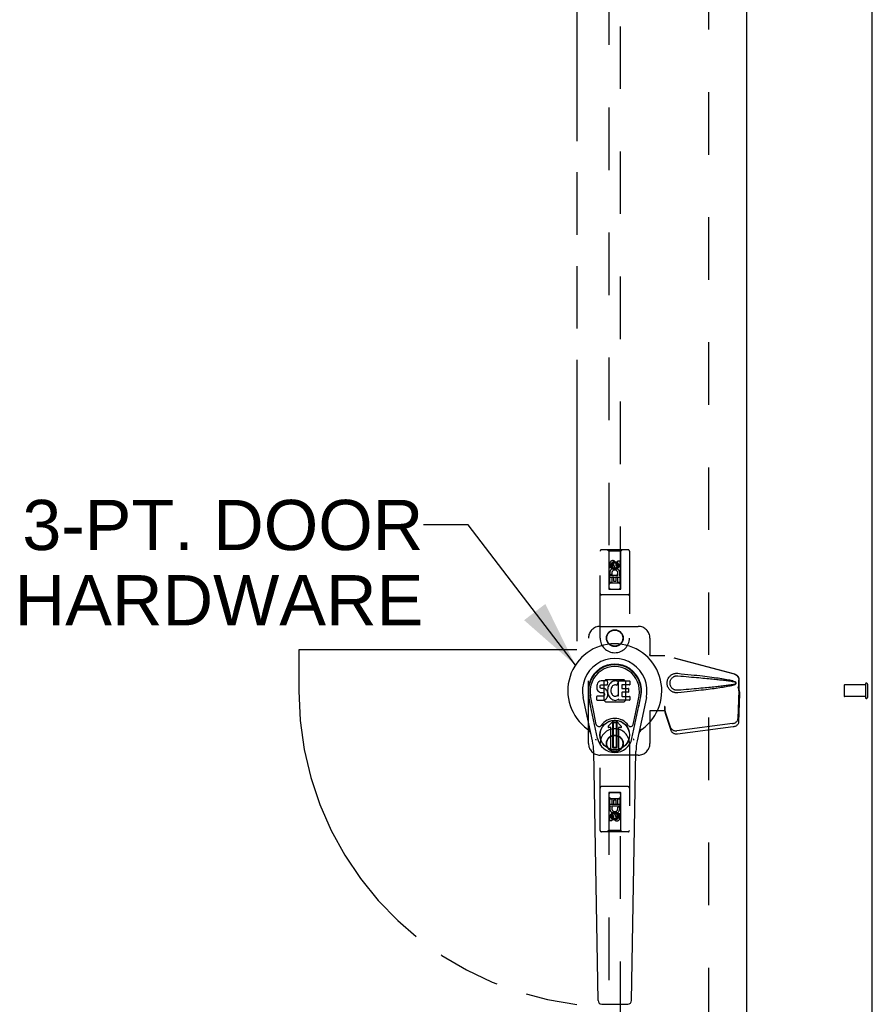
# Model space of a CAD drawing. Header units: inches. Extents: x 0 to 243, y 0 to 157.
# Tile 50 of 76: x 142 to 160, y 48 to 69. Entities that reach past the tile are written whole.
import ezdxf

# ---------------------------------------------------------------- set-up
doc = ezdxf.new("R2010")
doc.units = ezdxf.units.IN
doc.header["$LTSCALE"] = 13.357143
doc.header["$MEASUREMENT"] = 0
doc.linetypes.add('HIDDEN', pattern=[0.2, 0.1, -0.1])
doc.linetypes.add('PHANTOM', pattern=[0.8, 0.45, -0.05, 0.1, -0.05, 0.1, -0.05])
doc.layers.get('0').update_dxf_attribs({"linetype": 'CONTINUOUS'})
for name, color, linetype in [('02___PRT_ALL_AXES', 7, 'CONTINUOUS'), ('AVAILABLE_DOOR_SPACES', 7, 'CONTINUOUS'), ('DEFAULT_2', 8, 'HIDDEN'), ('DIMENSIONS', 7, 'CONTINUOUS')]:
    doc.layers.add(name, color=color, linetype=linetype)
doc.styles.get("Standard").update_dxf_attribs({"font": 'arial.ttf'})
doc.dimstyles.get("Standard").update_dxf_attribs({"dimtxt": 1.214286, "dimasz": 1.428571, "dimexe": 0.09, "dimexo": 0.07, "dimgap": 0.09, "dimtad": 0, "dimtih": 1, "dimtoh": 1, "dimdec": 3, "dimzin": 4, "dimdsep": 46, "dimtxsty": 'Standard', "dimblk": '_FILLED', "dimblk1": '_FILLED', "dimblk2": '_FILLED', "dimcen": 0.09, "dimadec": 3, "dimazin": 1, "dimtp": 0.001, "dimtm": 0.001, "dimtfac": 1, "dimtdec": 3, "dimtofl": 0, "dimtmove": 0, "dimatfit": 3, "dimldrblk": '_FILLED', "dimfxl": 1, "dimtolj": 1, "dimtzin": 4, "dimarcsym": 0})

# ---------------------------------------------------------------- blocks, each defined once
blk = doc.blocks.new('_FILLED')
at = {"color": 0, "linetype": 'ByBlock'}
blk.add_solid([(0, 0), (-1, 0.2), (-1, -0.2)], dxfattribs=at)

msp = doc.modelspace()

# ---------------------------------------------------------------- linework, layer by layer
at = {"color": 7, "linetype": 'Continuous'}
for p, q in [((160.2144, 8.2274), (160.2144, 98.0194)), ((154.3763, 55.3177), (154.3667, 55.3112)), ((154.3979, 55.3275), (154.3763, 55.3177)), ((154.4213, 55.3348), (154.3979, 55.3275)), ((154.5608, 55.3348), (154.4213, 55.3348)), ((154.5625, 55.292), (154.5608, 55.3348)), ((154.6567, 55.3174), (154.6385, 55.3045)), ((154.6771, 55.3263), (154.6567, 55.3174)), ((154.6989, 55.3312), (154.6771, 55.3263)), ((154.7211, 55.3333), (154.6989, 55.3312)), ((154.7436, 55.3329), (154.7211, 55.3333)), ((154.7547, 55.3312), (154.7436, 55.3329)), ((154.7652, 55.3279), (154.7547, 55.3312)), ((154.7839, 55.3158), (154.7652, 55.3279)), ((154.7941, 55.3328), (155.0309, 55.3328)), ((154.7941, 55.0076), (154.7941, 55.3328)), ((155.0354, 55.3283), (155.0354, 55.2539)), ((154.33, 55.2377), (154.3283, 55.214)), ((154.3283, 55.214), (154.329, 55.1901)), ((154.329, 55.1901), (154.333, 55.1666)), ((154.3352, 55.261), (154.33, 55.2377)), ((154.333, 55.1666), (154.3413, 55.1444)), ((154.3444, 55.2836), (154.3352, 55.261)), ((154.3413, 55.1444), (154.3541, 55.1242)), ((154.3581, 55.3032), (154.3444, 55.2836)), ((154.3541, 55.1242), (154.3705, 55.1069)), ((154.3667, 55.3112), (154.3581, 55.3032)), ((154.3705, 55.1069), (154.3903, 55.0937)), ((154.3993, 55.2023), (154.4, 55.2173)), ((154.4, 55.1947), (154.3993, 55.2023)), ((154.4, 55.2173), (154.402, 55.2324)), ((154.4023, 55.1876), (154.4, 55.1947)), ((154.402, 55.2324), (154.4052, 55.239)), ((154.4068, 55.1816), (154.4023, 55.1876)), ((154.4052, 55.239), (154.4109, 55.2439)), ((154.413, 55.1772), (154.4068, 55.1816)), ((154.4109, 55.2439), (154.4252, 55.2483)), ((154.4274, 55.1731), (154.413, 55.1772)), ((154.4252, 55.2483), (154.4401, 55.2495)), ((154.4514, 55.1739), (154.4274, 55.1731)), ((154.4401, 55.2495), (154.553, 55.2495)), ((154.4753, 55.1727), (154.4514, 55.1739)), ((154.4988, 55.1676), (154.4753, 55.1727)), ((154.5098, 55.1628), (154.4988, 55.1676)), ((154.5196, 55.1559), (154.5098, 55.1628)), ((154.5368, 55.1391), (154.5196, 55.1559)), ((154.5499, 55.119), (154.5368, 55.1391)), ((154.5594, 55.0969), (154.5499, 55.119)), ((154.553, 55.2495), (154.5586, 55.25)), ((154.5586, 55.25), (154.5604, 55.2554)), ((154.5604, 55.2554), (154.5616, 55.2682)), ((154.565, 55.1708), (154.5604, 55.1264)), ((154.5604, 55.1264), (154.5613, 55.1042)), ((154.5613, 55.1042), (154.5645, 55.0821)), ((154.5616, 55.2682), (154.5625, 55.292)), ((154.5691, 55.1927), (154.565, 55.1708)), ((154.5752, 55.2141), (154.5691, 55.1927)), ((154.5837, 55.2348), (154.5752, 55.2141)), ((154.5946, 55.2543), (154.5837, 55.2348)), ((154.6075, 55.2725), (154.5946, 55.2543)), ((154.6222, 55.2892), (154.6075, 55.2725)), ((154.6385, 55.3045), (154.6222, 55.2892)), ((154.6305, 55.1421), (154.6298, 55.1152)), ((154.6298, 55.1152), (154.6311, 55.102)), ((154.6338, 55.1689), (154.6305, 55.1421)), ((154.6376, 55.1815), (154.6338, 55.1689)), ((154.6434, 55.1933), (154.6376, 55.1815)), ((154.6575, 55.2165), (154.6434, 55.1933)), ((154.6658, 55.2269), (154.6575, 55.2165)), ((154.6765, 55.2344), (154.6658, 55.2269)), ((154.7015, 55.2449), (154.6765, 55.2344)), ((154.7143, 55.2482), (154.7015, 55.2449)), ((154.7276, 55.248), (154.7143, 55.2482)), ((154.7407, 55.2449), (154.7276, 55.248)), ((154.7532, 55.24), (154.7407, 55.2449)), ((154.7853, 55.3107), (154.7592, 55.2425)), ((154.8642, 55.2449), (154.8642, 55.1775)), ((155.0309, 55.2494), (154.8687, 55.2494)), ((154.8687, 55.173), (155, 55.173)), ((155.0045, 55.1686), (155.0045, 55.0954)), ((154.2378, 54.0538), (154.0405, 54.9798)), ((154.3486, 54.1009), (154.156, 55.0044)), ((154.2043, 54.7781), (154.1599, 55.0052)), ((154.2718, 54.6313), (154.1972, 55.0125)), ((154.3308, 54.9282), (154.3308, 55.0031)), ((154.3945, 55.0081), (154.3352, 55.0075)), ((154.3356, 54.9234), (154.4796, 54.9234)), ((154.3903, 55.0937), (154.4015, 55.0896)), ((154.4554, 55.0084), (154.3945, 55.0081)), ((154.4015, 55.0896), (154.4131, 55.0876)), ((154.4131, 55.0876), (154.4606, 55.0871)), ((154.4705, 55.0096), (154.4554, 55.0084)), ((154.4606, 55.0871), (154.4682, 55.0864)), ((154.4682, 55.0864), (154.4752, 55.084)), ((154.4769, 55.013), (154.4705, 55.0096)), ((154.4752, 55.084), (154.4812, 55.0794)), ((154.4825, 55.0183), (154.4769, 55.013)), ((154.4796, 54.9234), (154.4916, 54.925)), ((154.4812, 55.0794), (154.4861, 55.0734)), ((154.4918, 55.0303), (154.4825, 55.0183)), ((154.4861, 55.0734), (154.4926, 55.0599)), ((154.4916, 54.925), (154.5027, 54.929)), ((154.4943, 55.0372), (154.4918, 55.0303)), ((154.4926, 55.0599), (154.4951, 55.0447)), ((154.4951, 55.0447), (154.4943, 55.0372)), ((154.5027, 54.929), (154.5226, 54.9428)), ((154.5226, 54.9428), (154.5395, 54.9597)), ((154.5395, 54.9597), (154.5463, 54.9696)), ((154.5463, 54.9696), (154.5516, 54.9804)), ((154.5516, 54.9804), (154.5602, 55.0028)), ((154.5656, 55.0738), (154.5594, 55.0969)), ((154.5602, 55.0028), (154.5665, 55.0259)), ((154.5645, 55.0821), (154.569, 55.0602)), ((154.5681, 55.0499), (154.5656, 55.0738)), ((154.5665, 55.0259), (154.5681, 55.0499)), ((154.569, 55.0602), (154.5761, 55.0392)), ((154.5761, 55.0392), (154.5974, 54.9999)), ((154.5974, 54.9999), (154.61, 54.9815)), ((154.61, 54.9815), (154.6246, 54.9648)), ((154.6246, 54.9648), (154.6412, 54.9498)), ((154.6311, 55.102), (154.6342, 55.0891)), ((154.6342, 55.0891), (154.6444, 55.0643)), ((154.6412, 54.9498), (154.6588, 54.9361)), ((154.6444, 55.0643), (154.6577, 55.0412)), ((154.6577, 55.0412), (154.6665, 55.0311)), ((154.6588, 54.9361), (154.6686, 54.931)), ((154.6665, 55.0311), (154.6766, 55.0223)), ((154.6686, 54.931), (154.6791, 54.9273)), ((154.6766, 55.0223), (154.6877, 55.0149)), ((154.6791, 54.9273), (154.7009, 54.9217)), ((154.6877, 55.0149), (154.7001, 55.0101)), ((154.7001, 55.0101), (154.7133, 55.0077)), ((154.7009, 54.9217), (154.7229, 54.9192)), ((154.7133, 55.0077), (154.7267, 55.0072)), ((154.7229, 54.9192), (154.745, 54.9223)), ((154.7267, 55.0072), (154.7398, 55.0092)), ((154.7398, 55.0092), (154.7526, 55.0132)), ((154.745, 54.9223), (154.7663, 54.929)), ((154.7526, 55.0132), (154.7648, 55.0187)), ((154.7648, 55.0187), (154.7758, 55.0262)), ((154.7663, 54.929), (154.7853, 54.9407)), ((154.7823, 55.0251), (154.7941, 55.0076)), ((154.7853, 54.9407), (154.7855, 54.9408)), ((154.796, 54.9408), (154.7855, 54.9408)), ((154.796, 54.9279), (154.796, 54.9408)), ((155.0316, 54.9234), (154.8005, 54.9234)), ((154.8655, 55.0865), (154.8655, 55.0089)), ((155, 55.091), (154.87, 55.091)), ((154.87, 55.0045), (155.0316, 55.0045)), ((155.036, 55), (155.036, 54.9279)), ((155.0802, 54.1009), (155.2727, 55.0044)), ((155.1569, 54.6313), (155.2315, 55.0125)), ((155.3882, 54.9798), (155.1909, 54.0538)), ((155.2245, 54.7781), (155.2688, 55.0052)), ((154.3197, 54.4062), (154.2718, 54.6313)), ((154.5761, 54.37), (154.6865, 54.4804)), ((154.6866, 54.4803), (154.5762, 54.3699)), ((154.8525, 54.3699), (154.7421, 54.4803)), ((154.7422, 54.4804), (154.8526, 54.37)), ((155.109, 54.4062), (155.1569, 54.6313)), ((154.6318, 54.3365), (154.5901, 54.3365)), ((154.6317, 54.3364), (154.5901, 54.3364)), ((154.6317, 54.3364), (154.6318, 54.3365)), ((154.6317, 53.877), (154.6317, 54.3364)), ((154.6318, 53.8771), (154.6318, 54.3365)), ((154.6711, 54.4425), (154.6849, 54.4565)), ((154.6848, 54.4287), (154.6711, 54.4425)), ((154.6711, 53.9152), (154.6711, 54.4425)), ((154.6987, 54.4427), (154.6848, 54.4287)), ((154.6848, 53.9289), (154.6848, 54.4287)), ((154.6849, 54.4565), (154.7437, 54.4565)), ((154.6849, 54.4565), (154.6987, 54.4427)), ((154.6987, 54.4427), (154.7299, 54.4427)), ((154.7299, 54.4427), (154.7437, 54.4565)), ((154.7439, 54.4288), (154.7299, 54.4427)), ((154.7437, 54.4565), (154.7577, 54.4426)), ((154.7577, 54.4426), (154.7439, 54.4288)), ((154.7439, 54.4288), (154.7439, 53.929)), ((154.7577, 54.4426), (154.7577, 53.9153)), ((154.8387, 54.3365), (154.7969, 54.3365)), ((154.797, 54.3364), (154.7969, 54.3365)), ((154.7969, 54.3365), (154.7969, 53.8771)), ((154.8387, 54.3364), (154.797, 54.3364)), ((154.797, 54.3364), (154.797, 53.877)), ((154.6711, 53.9152), (154.6848, 53.9289)), ((154.685, 53.9013), (154.6711, 53.9152)), ((154.6848, 53.9289), (154.6988, 53.9151)), ((154.6988, 53.9151), (154.685, 53.9013)), ((154.7438, 53.9013), (154.685, 53.9013)), ((154.7301, 53.9151), (154.6988, 53.9151)), ((154.7301, 53.9151), (154.7439, 53.929)), ((154.7438, 53.9013), (154.7301, 53.9151)), ((154.7577, 53.9153), (154.7438, 53.9013)), ((154.7439, 53.929), (154.7577, 53.9153)), ((154.3565, 48.5078), (154.2636, 53.8283)), ((155.0723, 48.5078), (155.1651, 53.8283)), ((154.4352, 48.4305), (154.9935, 48.4305))]:
    msp.add_line(p, q, dxfattribs=at)
at = {"color": 3, "linetype": 'Continuous'}
msp.add_line((157.5269, 95.2694), (157.5269, 14.9774), dxfattribs=at)
at = {"color": 7, "linetype": 'Continuous'}
for points in [[(154.3161, 54.0705), (154.3144, 54.076), (154.3128, 54.0815), (154.3113, 54.0871), (154.31, 54.0927)], [(155.1187, 54.0927), (155.1174, 54.0871), (155.116, 54.0815), (155.1144, 54.076), (155.1126, 54.0705)]]:
    msp.add_lwpolyline(points, dxfattribs=at)
for radius in [0.3169, 0.313]:
    msp.add_circle((154.7144, 54.1789), radius, dxfattribs=at)
for centre, radius, start, end in [((154.7144, 55.1234), 1.0039, 305.50661, 234.49339), ((154.7144, 55.1234), 0.689, 347.97034, 192.02966), ((154.7144, 55.1234), 0.5709, 347.97034, 192.02966), ((154.7144, 55.1136), 0.5269, 348.94024, 191.0594), ((154.7812, 55.3123), 0.00448, 339.00164, 51.87288), ((155.0309, 55.3283), 0.00448, 0, 90), ((154.755, 55.2441), 0.00448, 246.1578, 339.00164), ((154.8687, 55.2449), 0.00448, 90, 180), ((154.8687, 55.1775), 0.00448, 180, 270), ((155, 55.1686), 0.00448, 0, 90), ((155.0309, 55.2539), 0.00448, 270, 360), ((154.3352, 55.0031), 0.00448, 90, 180.01188), ((154.3356, 54.9282), 0.00483, 180, 270), ((154.7785, 55.0226), 0.00448, 34.0893, 127.3444), ((154.8005, 54.9279), 0.00448, 180, 270), ((154.87, 55.0865), 0.00448, 90, 180), ((154.87, 55.0089), 0.00448, 180, 270), ((155, 55.0954), 0.00448, 270, 360), ((155.0316, 55), 0.00448, 0, 90), ((155.0316, 54.9279), 0.00448, 270, 360), ((154.7144, 54.1789), 0.3543, 35.42367, 144.57633), ((154.7144, 54.4525), 0.0394, 45, 135), ((154.7144, 54.4525), 0.0392, 45, 135), ((154.0169, 54.1459), 0.1969, 12.02966, 54.49339), ((154.3775, 54.4185), 0.0591, 192.02966, 324.57633), ((154.5901, 54.3561), 0.0197, 135, 270), ((154.5901, 54.3561), 0.0195, 135, 270), ((154.8387, 54.3561), 0.0197, 270, 45), ((154.8387, 54.3561), 0.0195, 270, 45), ((155.0512, 54.4185), 0.0591, 215.42367, 347.97034), ((155.4118, 54.1459), 0.1969, 125.50661, 167.97034), ((153.0827, 53.8077), 1.1811, 1, 12.02966), ((154.7144, 54.1789), 0.374, 192.02966, 347.97034), ((156.346, 53.8077), 1.1811, 167.97034, 179), ((154.7144, 54.1789), 0.3129, 254.7027, 285.2973), ((154.4352, 48.5092), 0.0787, 181, 270), ((154.9935, 48.5092), 0.0787, 270, 359)]:
    msp.add_arc(centre, radius, start, end, dxfattribs=at)
msp.add_ellipse((154.7144, 55.1135), major_axis=(0, 0.565), ratio=0.9998476, start_param=-1.7636498, end_param=1.7636498, dxfattribs=at)
at = {"layer": '02___PRT_ALL_AXES', "color": 8, "linetype": 'HIDDEN'}
for p, q in [((154.6077, 57.7461), (154.6077, 57.8386)), ((154.6502, 57.8386), (154.6502, 57.7461)), ((154.694, 57.81), (154.694, 57.8385)), ((154.735, 57.8524), (154.735, 57.8061)), ((154.7785, 57.9024), (154.8209, 57.9024)), ((154.7785, 57.81), (154.7785, 57.9024)), ((154.8209, 57.9024), (154.8209, 57.81)), ((154.6502, 57.7461), (154.6077, 57.7461)), ((154.6077, 57.5899), (154.7853, 57.5899)), ((154.6077, 57.4337), (154.6077, 57.5899)), ((154.6502, 57.4337), (154.6077, 57.4337)), ((154.6558, 57.6143), (154.6167, 57.5973)), ((154.6926, 57.5473), (154.6502, 57.5473)), ((154.6502, 57.5473), (154.6502, 57.4337)), ((154.6926, 57.4551), (154.6926, 57.5473)), ((154.735, 57.4551), (154.6926, 57.4551)), ((154.7785, 57.5473), (154.735, 57.5473)), ((154.735, 57.5473), (154.735, 57.4551)), ((154.7853, 57.5899), (154.7668, 57.6029)), ((154.7785, 57.4337), (154.7785, 57.5473)), ((154.8209, 57.4337), (154.7785, 57.4337)), ((154.8104, 57.5934), (154.8087, 57.5899)), ((154.8087, 57.5899), (154.8209, 57.5899)), ((154.8209, 57.5899), (154.8209, 57.4337)), ((160.0674, 55.2474), (159.6204, 55.2474)), ((160.0674, 55.2474), (160.0674, 54.9994)), ((160.0674, 54.9994), (159.6204, 54.9994)), ((154.6078, 52.813), (154.6502, 52.813)), ((154.6078, 52.6569), (154.6078, 52.813)), ((154.6502, 52.813), (154.6502, 52.6995)), ((154.6937, 52.7917), (154.7361, 52.7917)), ((154.6937, 52.6995), (154.6937, 52.7917)), ((154.7361, 52.7917), (154.7361, 52.6995)), ((154.7786, 52.813), (154.821, 52.813)), ((154.7786, 52.6995), (154.7786, 52.813)), ((154.821, 52.813), (154.821, 52.6569)), ((154.6201, 52.6569), (154.6078, 52.6569)), ((154.6183, 52.6534), (154.6201, 52.6569)), ((154.821, 52.6569), (154.6434, 52.6569)), ((154.6434, 52.6569), (154.662, 52.6439)), ((154.6502, 52.6995), (154.6937, 52.6995)), ((154.7361, 52.6995), (154.7786, 52.6995)), ((154.7729, 52.6325), (154.812, 52.6494)), ((154.6078, 52.3443), (154.6078, 52.4368)), ((154.6502, 52.4368), (154.6502, 52.3443)), ((154.6937, 52.3944), (154.6937, 52.4407)), ((154.7347, 52.4368), (154.7347, 52.4082)), ((154.7786, 52.5006), (154.821, 52.5006)), ((154.7786, 52.4082), (154.7786, 52.5006)), ((154.821, 52.5006), (154.821, 52.4082)), ((154.6502, 52.3443), (154.6078, 52.3443))]:
    msp.add_line(p, q, dxfattribs=at)
for centre, radius in [((154.7144, 57.7959), 0.085), ((154.7144, 56.2484), 0.1715), ((154.7144, 53.9984), 0.1715), ((154.7144, 52.4509), 0.085)]:
    msp.add_circle(centre, radius, dxfattribs=at)
for centre, radius, start, end in [((154.6721, 57.8387), 0.0644, 12.29948, 180.07752), ((154.6721, 57.8386), 0.0219, 359.90115, 180), ((154.7145, 57.6396), 0.1065, 334.26362, 203.40274), ((154.7145, 57.6396), 0.0639, 324.88948, 203.40261), ((154.7575, 57.81), 0.0635, 180, 360), ((154.7566, 57.81), 0.0219, 190.307, 360), ((154.7142, 52.6071), 0.1065, 154.26362, 23.40274), ((154.7142, 52.6071), 0.0639, 144.88948, 23.40261), ((154.6712, 52.4368), 0.0635, 0, 180), ((154.6721, 52.4368), 0.0219, 10.307, 180), ((154.7566, 52.4081), 0.0644, 192.29948, 0.07752), ((154.7566, 52.4082), 0.0219, 179.90115, 360)]:
    msp.add_arc(centre, radius, start, end, dxfattribs=at)
at = {"layer": 'AVAILABLE_DOOR_SPACES', "color": 4, "linetype": 'PHANTOM'}
for p, q in [((153.9019, 94.2484), (153.9019, 55.9984)), ((153.9019, 55.9984), (147.9644, 55.9984)), ((147.9644, 55.9984), (147.9644, 55.1234))]:
    msp.add_line(p, q, dxfattribs=at)
msp.add_arc((154.7144, 55.1234), 6.75, 180, 263.08652, dxfattribs=at)
at = {"layer": 'DEFAULT_2', "color": 8, "linetype": 'HIDDEN'}
for p, q in [((156.7144, 94.6234), (156.7144, 15.6234)), ((154.5894, 94.2959), (154.5894, 57.2942)), ((154.8394, 57.2942), (154.8394, 94.2959)), ((154.4019, 56.2484), (154.4019, 58.1059)), ((154.9969, 58.1359), (154.4319, 58.1359)), ((154.5844, 58.1059), (154.5544, 58.1359)), ((154.8444, 58.1059), (154.5844, 58.1059)), ((154.5844, 58.1059), (154.5879, 57.2959)), ((154.8409, 57.2959), (154.8444, 58.1059)), ((154.8444, 58.1059), (154.8744, 58.1359)), ((155.0269, 58.1059), (155.0269, 56.2484)), ((154.7144, 57.8677), (154.6519, 57.8317)), ((154.7144, 57.8562), (154.6619, 57.8259)), ((154.7769, 57.8317), (154.7144, 57.8677)), ((154.7144, 57.8677), (154.7144, 57.8562)), ((154.7669, 57.8259), (154.7144, 57.8562)), ((154.6519, 57.8317), (154.6619, 57.8259)), ((154.6519, 57.8317), (154.6519, 57.7595)), ((154.6519, 57.7595), (154.6619, 57.7653)), ((154.6519, 57.7595), (154.7144, 57.7234)), ((154.6619, 57.8259), (154.6619, 57.7653)), ((154.6619, 57.7653), (154.7144, 57.735)), ((154.7144, 57.735), (154.7669, 57.7653)), ((154.7144, 57.7234), (154.7769, 57.7595)), ((154.7144, 57.7234), (154.7144, 57.735)), ((154.7769, 57.8317), (154.7669, 57.8259)), ((154.7669, 57.7653), (154.7669, 57.8259)), ((154.7769, 57.7595), (154.7669, 57.7653)), ((154.7769, 57.7595), (154.7769, 57.8317)), ((154.8419, 57.5459), (154.5868, 57.5459)), ((154.7994, 57.4209), (154.6294, 57.4209)), ((154.5879, 57.2959), (154.8409, 57.2959)), ((154.5894, 57.2973), (154.8394, 57.2973)), ((154.5894, 57.2942), (154.8394, 57.2942)), ((154.9969, 57.1709), (154.4319, 57.1709)), ((154.4019, 56.4984), (155.2144, 56.4984)), ((154.1519, 53.9984), (154.1519, 56.2484)), ((155.4644, 56.2484), (155.4644, 55.8952)), ((155.4613, 55.8784), (155.4644, 55.8952)), ((155.4613, 55.8784), (155.7823, 55.8784)), ((155.4688, 55.8784), (155.4644, 55.8952)), ((157.2721, 55.4761), (155.7746, 55.8784)), ((157.2797, 55.4761), (155.7823, 55.8784)), ((154.5132, 55.3599), (154.4779, 55.3246)), ((154.4779, 55.3246), (154.4779, 54.9222)), ((154.9156, 55.3599), (154.5132, 55.3599)), ((154.9509, 55.3246), (154.9156, 55.3599)), ((154.9509, 54.9222), (154.9509, 55.3246)), ((157.3645, 55.1255), (157.3645, 55.3553)), ((157.3721, 55.1255), (157.3721, 55.3553)), ((157.3426, 55.2072), (157.3645, 55.1255)), ((157.3637, 55.137), (157.3446, 54.5219)), ((157.3503, 55.2072), (157.3721, 55.1255)), ((157.3637, 55.137), (157.3773, 55.0659)), ((157.3721, 55.1255), (157.3645, 55.1255)), ((157.366, 55.1531), (157.3747, 55.0968)), ((159.6104, 55.2374), (159.6104, 55.0094)), ((160.0674, 55.2654), (160.0674, 54.9814)), ((160.1104, 55.2654), (160.1104, 54.9814)), ((154.4779, 54.9222), (154.5132, 54.8869)), ((154.9156, 54.8869), (154.9509, 54.9222)), ((157.3773, 55.0659), (157.3581, 54.4508)), ((157.3747, 55.0968), (157.3756, 55.086)), ((157.3756, 55.086), (157.3765, 55.0757)), ((157.3765, 55.0757), (157.3773, 55.0659)), ((154.5132, 54.8869), (154.9156, 54.8869)), ((155.7823, 54.6984), (155.4613, 54.6984)), ((155.4613, 54.6984), (155.4644, 54.6815)), ((155.4688, 54.6984), (155.4644, 54.6815)), ((155.4644, 54.6815), (155.4644, 53.9984)), ((155.7823, 54.7859), (155.7746, 54.7859)), ((155.7746, 54.7859), (155.7746, 54.6984)), ((155.9128, 54.3279), (155.7809, 54.7117)), ((155.7945, 54.6407), (155.7809, 54.7117)), ((155.7823, 54.7859), (155.7823, 54.6984)), ((155.7851, 54.7069), (155.7945, 54.6407)), ((155.9264, 54.2569), (155.7945, 54.6407)), ((157.2271, 54.4228), (156.0396, 54.2703)), ((157.2406, 54.3518), (156.0532, 54.1993)), ((154.4019, 52.1409), (154.4019, 53.9984)), ((155.0269, 53.9984), (155.0269, 52.1409)), ((155.2144, 53.7484), (154.4019, 53.7484)), ((154.9969, 53.0759), (154.4319, 53.0759)), ((154.5879, 52.9509), (154.5844, 52.1409)), ((154.5879, 52.9509), (154.8409, 52.9509)), ((154.8394, 52.9526), (154.5894, 52.9526)), ((154.5894, 52.9526), (154.5894, 15.9509)), ((154.8394, 52.9494), (154.5894, 52.9494)), ((154.6294, 52.8259), (154.7994, 52.8259)), ((154.8394, 15.9509), (154.8394, 52.9526)), ((154.8444, 52.1409), (154.8409, 52.9509)), ((154.5868, 52.7009), (154.8419, 52.7009)), ((154.7144, 52.5234), (154.6519, 52.4873)), ((154.6519, 52.4873), (154.6619, 52.4815)), ((154.6519, 52.4873), (154.6519, 52.4151)), ((154.6519, 52.4151), (154.6619, 52.4209)), ((154.6519, 52.4151), (154.7144, 52.379)), ((154.7144, 52.5118), (154.6619, 52.4815)), ((154.6619, 52.4815), (154.6619, 52.4209)), ((154.6619, 52.4209), (154.7144, 52.3906)), ((154.7769, 52.4873), (154.7144, 52.5234)), ((154.7144, 52.5234), (154.7144, 52.5118)), ((154.7669, 52.4815), (154.7144, 52.5118)), ((154.7144, 52.3906), (154.7669, 52.4209)), ((154.7144, 52.379), (154.7769, 52.4151)), ((154.7144, 52.379), (154.7144, 52.3906)), ((154.7769, 52.4873), (154.7669, 52.4815)), ((154.7669, 52.4209), (154.7669, 52.4815)), ((154.7769, 52.4151), (154.7669, 52.4209)), ((154.7769, 52.4151), (154.7769, 52.4873)), ((154.9969, 52.1109), (154.4319, 52.1109)), ((154.5844, 52.1409), (154.5544, 52.1109)), ((154.8444, 52.1409), (154.5844, 52.1409)), ((154.8444, 52.1409), (154.8744, 52.1109))]:
    msp.add_line(p, q, dxfattribs=at)
for points in [[(156.0582, 55.0804), (156.0454, 55.0795), (156.0325, 55.0795), (156.0196, 55.0802), (156.0067, 55.0818), (155.9939, 55.0842), (155.9814, 55.0874), (155.9692, 55.0913), (155.9572, 55.096), (155.9456, 55.1015), (155.9341, 55.1078), (155.9226, 55.115), (155.9112, 55.1234), (155.8998, 55.133), (155.8886, 55.1441), (155.8776, 55.1568), (155.8673, 55.1709), (155.858, 55.1861), (155.85, 55.2022), (155.8434, 55.2188), (155.8383, 55.2358), (155.8346, 55.253), (155.8324, 55.2702), (155.8317, 55.2875), (155.8323, 55.3048), (155.8344, 55.3221), (155.8378, 55.3392), (155.8428, 55.3563), (155.8492, 55.3729), (155.8571, 55.3891), (155.8663, 55.4044), (155.8766, 55.4186), (155.8875, 55.4315), (155.8987, 55.4427), (155.9101, 55.4525), (155.9216, 55.461), (155.9331, 55.4684), (155.9447, 55.4749), (155.9565, 55.4804), (155.9685, 55.4852), (155.9808, 55.4892), (155.9934, 55.4925), (156.0063, 55.4949), (156.0193, 55.4965)], [(156.0583, 55.1339), (156.0489, 55.1334), (156.0395, 55.1335), (156.0301, 55.1342), (156.0208, 55.1355), (156.0115, 55.1373), (156.0024, 55.1398), (155.9935, 55.1427), (155.9849, 55.1462), (155.9765, 55.1503), (155.9682, 55.1549), (155.96, 55.1602), (155.9518, 55.1663), (155.9436, 55.1733), (155.9356, 55.1813), (155.9277, 55.1905), (155.9203, 55.2006), (155.9137, 55.2114), (155.908, 55.2226), (155.9034, 55.2339), (155.8998, 55.245), (155.8972, 55.256), (155.8953, 55.2667), (155.8943, 55.2772), (155.8939, 55.2876), (155.8941, 55.298), (155.8951, 55.3084), (155.8968, 55.3191), (155.8993, 55.33), (155.9028, 55.3411), (155.9072, 55.3523), (155.9127, 55.3636), (155.9192, 55.3745), (155.9265, 55.3848), (155.9344, 55.3942), (155.9425, 55.4024), (155.9507, 55.4096), (155.9589, 55.4159), (155.9673, 55.4213), (155.9757, 55.4261), (155.9842, 55.4303), (155.993, 55.4339), (156.0019, 55.4369), (156.0111, 55.4394), (156.0204, 55.4413), (156.0298, 55.4426), (156.0393, 55.4433), (156.0488, 55.4434), (156.0583, 55.4429)], [(156.0193, 55.4965), (156.0323, 55.4973), (156.0453, 55.4973), (156.0582, 55.4964)], [(156.0582, 55.4964), (156.1338, 55.4888), (156.2065, 55.4815), (156.2762, 55.4742), (156.343, 55.4672), (156.4072, 55.4603), (156.4687, 55.4535), (156.5277, 55.4469), (156.5842, 55.4404), (156.6385, 55.434), (156.6904, 55.4277), (156.7403, 55.4215), (156.7881, 55.4153), (156.8339, 55.4092), (156.8778, 55.4032), (156.9199, 55.3972), (156.9602, 55.3912), (156.9988, 55.3852), (157.0357, 55.3791), (157.071, 55.3731), (157.1048, 55.3669), (157.1371, 55.3605), (157.1679, 55.354), (157.1973, 55.3472), (157.2253, 55.34), (157.2516, 55.332), (157.2765, 55.3234)], [(156.0583, 55.4429), (156.1216, 55.4376), (156.1828, 55.4324), (156.2419, 55.4274), (156.2988, 55.4225), (156.3536, 55.4177), (156.4064, 55.4131), (156.4572, 55.4086), (156.506, 55.4042), (156.5529, 55.4), (156.5978, 55.3958), (156.6409, 55.3918), (156.6822, 55.3879), (156.7217, 55.3841), (156.7594, 55.3804), (156.7954, 55.3769), (156.8297, 55.3734), (156.8625, 55.37), (156.8938, 55.3667), (156.9239, 55.3635), (156.953, 55.3603), (156.9813, 55.3571), (157.0089, 55.354), (157.0361, 55.3507), (157.0629, 55.3474), (157.0898, 55.344), (157.1166, 55.3404), (157.1434, 55.3367), (157.1702, 55.3327), (157.197, 55.3285), (157.2237, 55.3238), (157.2502, 55.3185), (157.2766, 55.3125)], [(157.2721, 55.4761), (157.285, 55.4718), (157.2974, 55.4662), (157.309, 55.4592), (157.3199, 55.4511), (157.3298, 55.4418), (157.3387, 55.4314), (157.3464, 55.4202), (157.3528, 55.4081), (157.3578, 55.3955), (157.3615, 55.3824), (157.3637, 55.369), (157.3645, 55.3553)], [(157.2765, 55.3234), (157.2825, 55.3203), (157.2878, 55.3164), (157.2924, 55.3117), (157.296, 55.3064), (157.2986, 55.3008), (157.3002, 55.2949), (157.3008, 55.2886), (157.3003, 55.2823), (157.2987, 55.2763), (157.2962, 55.2706), (157.2925, 55.2653), (157.2879, 55.2605), (157.2826, 55.2566), (157.2765, 55.2534)], [(157.2766, 55.3125), (157.2817, 55.3107), (157.2862, 55.3082), (157.29, 55.305), (157.2931, 55.3013), (157.2953, 55.2972), (157.2967, 55.2928), (157.2971, 55.2882), (157.2966, 55.2835), (157.2952, 55.2792), (157.2929, 55.2752), (157.2898, 55.2716), (157.286, 55.2685), (157.2816, 55.266), (157.2766, 55.2642)], [(157.3721, 55.3553), (157.3714, 55.369), (157.3692, 55.3824), (157.3655, 55.3955), (157.3604, 55.4081), (157.354, 55.4202), (157.3464, 55.4314), (157.3375, 55.4418), (157.3276, 55.4511), (157.3167, 55.4592), (157.305, 55.4662), (157.2927, 55.4718), (157.2797, 55.4761)], [(157.2765, 55.2534), (157.2538, 55.2455), (157.2299, 55.2381), (157.2046, 55.2314), (157.178, 55.225), (157.1501, 55.2189), (157.121, 55.213), (157.0906, 55.2073), (157.0589, 55.2016), (157.0258, 55.196), (156.9912, 55.1904), (156.9552, 55.1848), (156.9177, 55.1793), (156.8786, 55.1737), (156.838, 55.1681), (156.7956, 55.1624), (156.7514, 55.1567), (156.7055, 55.1509), (156.6577, 55.1451), (156.6079, 55.1392), (156.5561, 55.1331), (156.5022, 55.127), (156.446, 55.1207), (156.3876, 55.1144), (156.3268, 55.1079), (156.2636, 55.1012), (156.1978, 55.0944), (156.1293, 55.0875), (156.0582, 55.0804)], [(157.2766, 55.2642), (157.2503, 55.2583), (157.2238, 55.253), (157.1972, 55.2483), (157.1704, 55.2441), (157.1437, 55.2401), (157.1169, 55.2364), (157.0902, 55.2328), (157.0634, 55.2294), (157.0366, 55.2261), (157.0095, 55.2229), (156.9819, 55.2197), (156.9537, 55.2165), (156.9247, 55.2133), (156.8946, 55.2101), (156.8633, 55.2068), (156.8306, 55.2035), (156.7962, 55.2), (156.7603, 55.1964), (156.7225, 55.1927), (156.683, 55.189), (156.6417, 55.1851), (156.5986, 55.181), (156.5536, 55.1769), (156.5067, 55.1726), (156.4578, 55.1683), (156.407, 55.1637), (156.3541, 55.1591), (156.2992, 55.1543), (156.2422, 55.1494), (156.1831, 55.1444), (156.1218, 55.1392), (156.0583, 55.1339)], [(157.3426, 55.2072), (157.3479, 55.1876), (157.3533, 55.1684), (157.3587, 55.1495), (157.3641, 55.1311), (157.3694, 55.1136), (157.3747, 55.0968)], [(157.3503, 55.2072), (157.3529, 55.1976), (157.3555, 55.1882), (157.3582, 55.1789), (157.3608, 55.1699), (157.3635, 55.1613), (157.366, 55.1531)], [(157.366, 55.1531), (157.3657, 55.1503), (157.3653, 55.1475), (157.3649, 55.1448), (157.3645, 55.1421), (157.3641, 55.1395), (157.3637, 55.137)], [(155.7746, 54.7859), (155.7772, 54.7656), (155.7798, 54.7456), (155.7825, 54.726), (155.7851, 54.7069)], [(155.7815, 54.7274), (155.7814, 54.7219), (155.7813, 54.7193), (155.7812, 54.7167), (155.781, 54.7142), (155.7809, 54.7117)], [(155.7818, 54.7456), (155.7817, 54.7363), (155.7815, 54.7274)], [(155.7823, 54.7859), (155.7821, 54.7756), (155.7818, 54.7456)], [(155.7891, 54.6789), (155.7876, 54.6898), (155.7854, 54.7072), (155.7838, 54.7232), (155.7826, 54.7377), (155.782, 54.7505), (155.782, 54.7581)], [(157.2271, 54.4228), (157.2425, 54.4255), (157.2574, 54.4295), (157.2719, 54.4348), (157.2855, 54.4414), (157.2981, 54.449), (157.3096, 54.4576), (157.3196, 54.4671), (157.3281, 54.4773), (157.335, 54.4881), (157.34, 54.4992), (157.3432, 54.5104), (157.3446, 54.5219)], [(155.9128, 54.3279), (155.917, 54.3182), (155.9227, 54.3092), (155.9299, 54.3009), (155.9384, 54.2933), (155.9483, 54.2866), (155.9592, 54.2809), (155.9711, 54.2762), (155.9839, 54.2726), (155.9973, 54.2703), (156.0112, 54.2691), (156.0253, 54.2691), (156.0396, 54.2703)], [(157.3581, 54.4508), (157.3568, 54.4394), (157.3536, 54.4281), (157.3485, 54.417), (157.3417, 54.4063), (157.3332, 54.3961), (157.3231, 54.3866), (157.3117, 54.378), (157.2991, 54.3703), (157.2854, 54.3638), (157.271, 54.3585), (157.2561, 54.3545), (157.2406, 54.3518)], [(156.0532, 54.1993), (156.0388, 54.1981), (156.0247, 54.198), (156.0108, 54.1992), (155.9974, 54.2016), (155.9847, 54.2052), (155.9728, 54.2098), (155.9618, 54.2155), (155.952, 54.2222), (155.9434, 54.2298), (155.9362, 54.2382), (155.9306, 54.2472), (155.9264, 54.2569)]]:
    msp.add_lwpolyline(points, dxfattribs=at)
for centre, radius in [((154.7144, 57.7959), 0.0845), ((154.7144, 56.2484), 0.18), ((154.7144, 53.9984), 0.18), ((154.7144, 52.4509), 0.0845)]:
    msp.add_circle(centre, radius, dxfattribs=at)
for centre, radius, start, end in [((154.4319, 58.1059), 0.03, 90, 180), ((154.9969, 58.1059), 0.03, 0, 90), ((154.6294, 57.3809), 0.04, 90, 180), ((154.7994, 57.3809), 0.04, 0, 90), ((154.6294, 57.3359), 0.04, 180, 270), ((154.7994, 57.3359), 0.04, 270, 360), ((154.4319, 57.2009), 0.03, 180, 270), ((154.9969, 57.2009), 0.03, 270, 360), ((154.4019, 56.2484), 0.25, 90, 180), ((155.2144, 56.2484), 0.25, 0, 90), ((154.7144, 56.2484), 0.3125, 180, 360), ((159.6204, 55.2374), 0.01, 90, 180), ((160.0889, 55.2654), 0.0215, 0, 180), ((159.6204, 55.0094), 0.01, 180, 270), ((160.0889, 54.9814), 0.0215, 180, 360), ((154.7144, 53.9984), 0.3125, 0, 180), ((154.4019, 53.9984), 0.25, 180, 270), ((155.2144, 53.9984), 0.25, 270, 360), ((154.4319, 53.0459), 0.03, 90, 180), ((154.9969, 53.0459), 0.03, 0, 90), ((154.6294, 52.9109), 0.04, 90, 180), ((154.6294, 52.8659), 0.04, 180, 270), ((154.7994, 52.9109), 0.04, 0, 90), ((154.7994, 52.8659), 0.04, 270, 360), ((154.4319, 52.1409), 0.03, 180, 270), ((154.9969, 52.1409), 0.03, 270, 360)]:
    msp.add_arc(centre, radius, start, end, dxfattribs=at)

# ---------------------------------------------------------------- texts
at = {"layer": 'DIMENSIONS', "color": 2, "linetype": 'Continuous', "insert": (150.6256, 59.2009), "char_height": 1.07143, "width": 8.714817, "attachment_point": 3, "line_spacing_factor": 0.9}
msp.add_mtext('3-PT. DOOR\\PHARDWARE', dxfattribs=at)

# ---------------------------------------------------------------- leaders
at = {"layer": 'DIMENSIONS', "color": 2, "linetype": 'Continuous', "annotation_type": 0, "has_hookline": 1, "hookline_direction": 1, "text_width": 8.5312}
msp.add_leader([(153.8723, 55.67), (151.5823, 58.6652), (150.6256, 58.6652)], dimstyle='Standard', override={"dimtad": 0}, dxfattribs=at)

doc.saveas('drawing.dxf')
